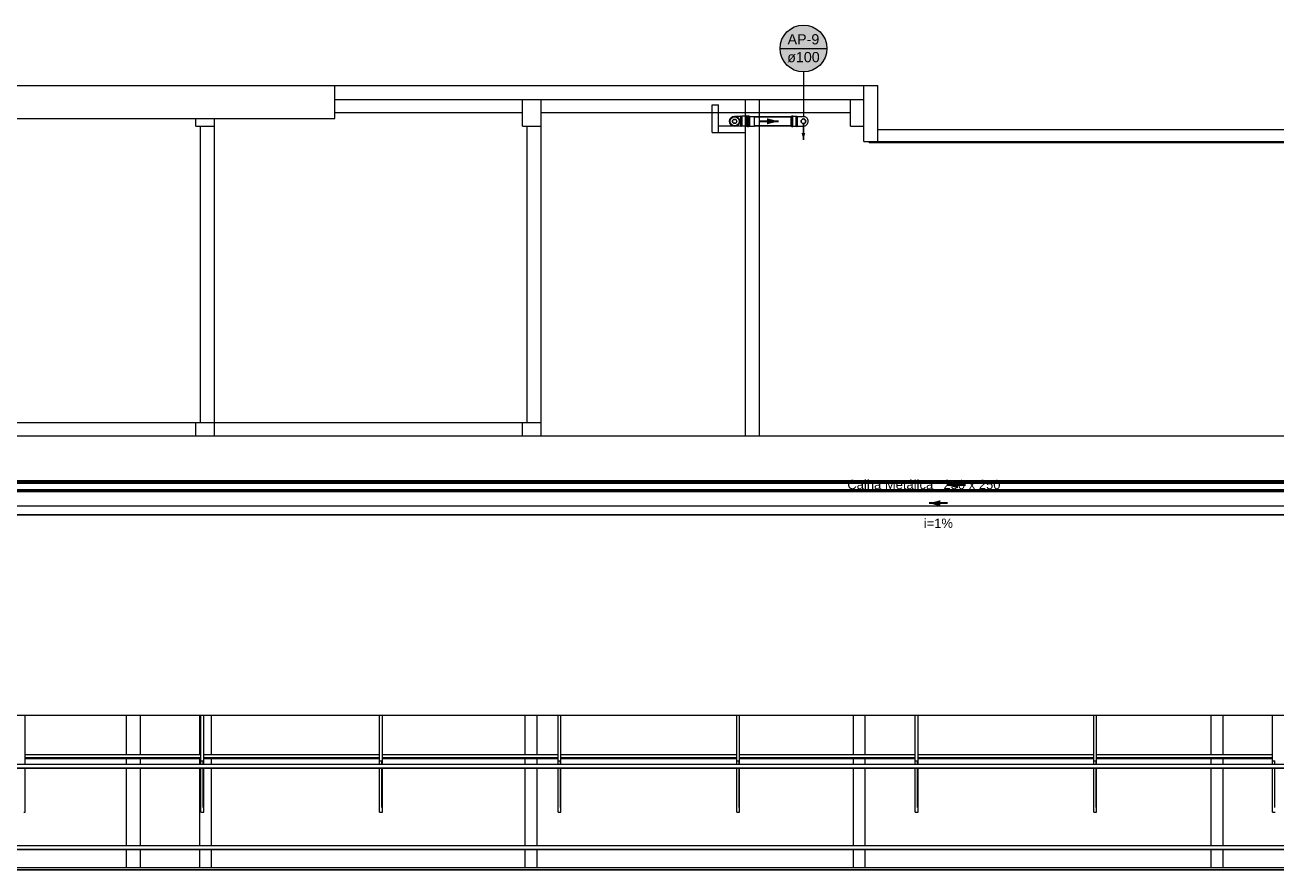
# Model space of a CAD drawing. Header units: millimetres. Extents: x -261 to 187, y -214 to 106.
# Tile 12 of 256: x -209.75 to -196.3, y -200.57 to -191.48. Entities that reach past the tile are written whole.
import ezdxf

# ---------------------------------------------------------------- set-up
doc = ezdxf.new("R2010")
doc.units = ezdxf.units.MM
doc.header["$LTSCALE"] = 0.005
doc.header["$MEASUREMENT"] = 0
doc.linetypes.add('NULL', pattern=[0])
for name, color, linetype, lineweight in [('AP-Condutos', 4, 'Continuous', 25), ('AP-Indicação coluna', 5, 'Continuous', 13), ('AP-Sentido conduto', 9, 'Continuous', 30), ('AP-Textos conduto', 7, 'Continuous', 9), ('IFC-Cobertura-Contorno', 253, 'Continuous', 5), ('IFC-Elemento construtivo genérico-Contorno', 9, 'Continuous', 5), ('IFC-Parede padrão-Contorno', 9, 'Continuous', 5), ('IFC-Parede-Contorno', 9, 'Continuous', 5), ('IFC-Pilar-Contorno', 9, 'Continuous', 5), ('IFC-Viga-Contorno', 9, 'Continuous', 5), ('Simbolos', 5, 'Continuous', 20), ('Simbolos_int', 174, 'Continuous', 5)]:
    doc.layers.add(name, color=color, linetype=linetype, lineweight=lineweight)
doc.styles.add('Arial', font='arial.ttf')

msp = doc.modelspace()

# ---------------------------------------------------------------- hatches: boundary and pattern name
at = {"layer": 'AP-Condutos', "linetype": 'Continuous'}
msp.add_hatch(color=151, dxfattribs=at).paths.add_polyline_path([(-201.375, -192.718), (-201.356, -192.645), (-201.395, -192.645)])
at = {"layer": 'AP-Indicação coluna', "linetype": 'Continuous'}
msp.add_hatch(color=161, dxfattribs=at).paths.add_polyline_path([(-201.123, -191.734), (-201.124, -191.712), (-201.127, -191.69), (-201.132, -191.669), (-201.138, -191.648), (-201.147, -191.627), (-201.157, -191.608), (-201.169, -191.589), (-201.182, -191.572), (-201.197, -191.556), (-201.213, -191.541), (-201.231, -191.527), (-201.249, -191.515), (-201.269, -191.505), (-201.289, -191.497), (-201.31, -191.49), (-201.331, -191.486), (-201.353, -191.483), (-201.375, -191.482), (-201.397, -191.483), (-201.419, -191.486), (-201.44, -191.49), (-201.461, -191.497), (-201.482, -191.505), (-201.501, -191.515), (-201.52, -191.527), (-201.537, -191.541), (-201.553, -191.556), (-201.568, -191.572), (-201.582, -191.589), (-201.594, -191.608), (-201.604, -191.627), (-201.612, -191.648), (-201.619, -191.669), (-201.623, -191.69), (-201.626, -191.712), (-201.627, -191.734), (-201.626, -191.756), (-201.623, -191.778), (-201.619, -191.799), (-201.612, -191.82), (-201.604, -191.84), (-201.594, -191.86), (-201.582, -191.878), (-201.568, -191.896), (-201.553, -191.912), (-201.537, -191.927), (-201.52, -191.94), (-201.501, -191.952), (-201.482, -191.962), (-201.461, -191.971), (-201.44, -191.977), (-201.419, -191.982), (-201.397, -191.985), (-201.375, -191.986), (-201.353, -191.985), (-201.331, -191.982), (-201.31, -191.977), (-201.289, -191.971), (-201.269, -191.962), (-201.249, -191.952), (-201.231, -191.94), (-201.213, -191.927), (-201.197, -191.912), (-201.182, -191.896), (-201.169, -191.878), (-201.157, -191.86), (-201.147, -191.84), (-201.138, -191.82), (-201.132, -191.799), (-201.127, -191.778), (-201.124, -191.756)])
at = {"layer": 'AP-Sentido conduto', "linetype": 'Continuous'}
for points in [[(-201.645, -192.518), (-201.766, -192.485), (-201.766, -192.55)], [(-199.831, -196.434), (-199.711, -196.466), (-199.711, -196.402)], [(-200.024, -196.627), (-199.903, -196.659), (-199.903, -196.595)]]:
    msp.add_hatch(color=7, dxfattribs=at).paths.add_polyline_path(points)

# ---------------------------------------------------------------- linework, layer by layer
at = {"layer": 'AP-Condutos'}
for p, q in [((-201.901, -192.469), (-201.506, -192.469)), ((-201.901, -192.567), (-201.506, -192.567)), ((-188.682, -196.385), (-210.773, -196.385)), ((-188.596, -196.502), (-211.251, -196.502)), ((-188.682, -196.483), (-210.776, -196.483)), ((-188.596, -196.752), (-211.251, -196.752))]:
    msp.add_line(p, q, dxfattribs=at)
msp.add_lwpolyline([(-201.375, -192.543), (-201.375, -192.718)], dxfattribs=at)
msp.add_circle((-201.375, -192.518), 0.025, dxfattribs=at)
at = {"layer": 'AP-Indicação coluna'}
for p, q in [((-201.627, -191.734), (-201.123, -191.734)), ((-201.375, -191.986), (-201.375, -192.467))]:
    msp.add_line(p, q, dxfattribs=at)
msp.add_circle((-201.375, -191.734), 0.252, dxfattribs=at)
msp.add_circle((-201.375, -191.734), 0.252, dxfattribs=at)
at = {"layer": 'AP-Sentido conduto'}
for points in [[(-201.845, -192.518), (-201.645, -192.518)], [(-199.631, -196.434), (-199.831, -196.434)], [(-199.824, -196.627), (-200.024, -196.627)]]:
    msp.add_lwpolyline(points, dxfattribs=at)
at = {"layer": 'IFC-Cobertura-Contorno', "lineweight": 5}
for p, q in [((-211.538, -196.412), (-189.893, -196.412)), ((-209.675, -196.402), (-209.406, -196.402)), ((-211.499, -196.654), (-188.597, -196.654)), ((-211.696, -198.908), (-203.441, -198.908)), ((-209.746, -199.348), (-209.746, -198.908)), ((-207.855, -199.348), (-207.855, -198.908)), ((-207.825, -199.348), (-207.825, -198.908)), ((-205.934, -199.348), (-205.934, -198.908)), ((-205.904, -199.348), (-205.904, -198.908)), ((-204.013, -199.348), (-204.013, -198.908)), ((-203.983, -199.348), (-203.983, -198.908)), ((-203.441, -198.908), (-188.586, -198.908)), ((-202.093, -199.348), (-202.093, -198.908)), ((-202.063, -199.348), (-202.063, -198.908)), ((-200.172, -199.348), (-200.172, -198.908)), ((-200.142, -199.348), (-200.142, -198.908)), ((-198.251, -199.348), (-198.251, -198.908)), ((-198.221, -199.348), (-198.221, -198.908)), ((-196.33, -199.348), (-196.33, -198.908)), ((-209.746, -199.33), (-207.855, -199.33)), ((-209.746, -199.433), (-209.746, -199.348)), ((-209.746, -199.364), (-207.855, -199.364)), ((-209.746, -199.373), (-207.855, -199.373)), ((-207.855, -199.377), (-207.855, -199.348)), ((-207.855, -199.398), (-207.855, -199.377)), ((-207.825, -199.33), (-205.934, -199.33)), ((-207.825, -199.433), (-207.825, -199.348)), ((-207.825, -199.364), (-205.934, -199.364)), ((-207.825, -199.373), (-205.934, -199.373)), ((-205.934, -199.377), (-205.934, -199.348)), ((-205.934, -199.398), (-205.934, -199.377)), ((-205.904, -199.33), (-204.013, -199.33)), ((-205.904, -199.433), (-205.904, -199.348)), ((-205.904, -199.364), (-204.013, -199.364)), ((-205.904, -199.373), (-204.013, -199.373)), ((-204.013, -199.377), (-204.013, -199.348)), ((-204.013, -199.398), (-204.013, -199.377)), ((-203.983, -199.33), (-202.093, -199.33)), ((-203.983, -199.433), (-203.983, -199.348)), ((-203.983, -199.364), (-202.093, -199.364)), ((-203.983, -199.373), (-202.093, -199.373)), ((-202.093, -199.377), (-202.093, -199.348)), ((-202.093, -199.398), (-202.093, -199.377)), ((-202.063, -199.33), (-200.172, -199.33)), ((-202.063, -199.433), (-202.063, -199.348)), ((-202.063, -199.364), (-200.172, -199.364)), ((-202.063, -199.373), (-200.172, -199.373)), ((-200.172, -199.377), (-200.172, -199.348)), ((-200.172, -199.398), (-200.172, -199.377)), ((-200.142, -199.33), (-198.251, -199.33)), ((-200.142, -199.433), (-200.142, -199.348)), ((-200.142, -199.364), (-198.251, -199.364)), ((-200.142, -199.373), (-198.251, -199.373)), ((-198.251, -199.433), (-198.251, -199.33)), ((-198.251, -199.377), (-198.251, -199.348)), ((-198.251, -199.398), (-198.251, -199.377)), ((-198.221, -199.33), (-196.33, -199.33)), ((-198.221, -199.433), (-198.221, -199.348)), ((-198.221, -199.364), (-196.33, -199.364)), ((-198.221, -199.373), (-196.33, -199.373)), ((-196.33, -199.377), (-196.33, -199.348)), ((-196.33, -199.398), (-196.33, -199.377)), ((-211.696, -199.433), (-188.617, -199.433)), ((-211.696, -199.473), (-188.617, -199.473)), ((-211.696, -199.477), (-188.617, -199.477)), ((-209.746, -199.667), (-209.746, -199.477)), ((-207.855, -199.433), (-207.855, -199.398)), ((-207.855, -199.398), (-207.844, -199.398)), ((-207.855, -199.901), (-207.855, -199.477)), ((-207.844, -199.398), (-207.83, -199.398)), ((-207.83, -199.433), (-207.83, -199.398)), ((-207.83, -199.664), (-207.83, -199.477)), ((-207.825, -199.667), (-207.825, -199.477)), ((-205.934, -199.433), (-205.934, -199.398)), ((-205.934, -199.398), (-205.923, -199.398)), ((-205.934, -199.901), (-205.934, -199.477)), ((-205.923, -199.398), (-205.909, -199.398)), ((-205.909, -199.433), (-205.909, -199.398)), ((-205.909, -199.664), (-205.909, -199.477)), ((-205.904, -199.667), (-205.904, -199.477)), ((-204.013, -199.433), (-204.013, -199.398)), ((-204.013, -199.398), (-204.003, -199.398)), ((-204.013, -199.901), (-204.013, -199.477)), ((-204.003, -199.398), (-203.988, -199.398)), ((-203.988, -199.433), (-203.988, -199.398)), ((-203.988, -199.664), (-203.988, -199.477)), ((-203.983, -199.667), (-203.983, -199.477)), ((-202.093, -199.433), (-202.093, -199.398)), ((-202.093, -199.398), (-202.082, -199.398)), ((-202.093, -199.901), (-202.093, -199.477)), ((-202.082, -199.398), (-202.068, -199.398)), ((-202.068, -199.433), (-202.068, -199.398)), ((-202.068, -199.664), (-202.068, -199.477)), ((-202.063, -199.667), (-202.063, -199.477)), ((-200.172, -199.433), (-200.172, -199.398)), ((-200.172, -199.398), (-200.161, -199.398)), ((-200.172, -199.901), (-200.172, -199.477)), ((-200.161, -199.398), (-200.147, -199.398)), ((-200.147, -199.433), (-200.147, -199.398)), ((-200.147, -199.664), (-200.147, -199.477)), ((-200.142, -199.667), (-200.142, -199.477)), ((-198.251, -199.398), (-198.24, -199.398)), ((-198.251, -199.901), (-198.251, -199.477)), ((-198.24, -199.398), (-198.226, -199.398)), ((-198.226, -199.433), (-198.226, -199.398)), ((-198.226, -199.433), (-198.226, -199.398)), ((-198.226, -199.901), (-198.226, -199.477)), ((-198.226, -199.664), (-198.226, -199.477)), ((-198.221, -199.667), (-198.221, -199.477)), ((-196.33, -199.433), (-196.33, -199.398)), ((-196.33, -199.398), (-196.32, -199.398)), ((-196.33, -199.901), (-196.33, -199.477)), ((-196.32, -199.398), (-196.305, -199.398)), ((-196.305, -199.433), (-196.305, -199.398)), ((-196.305, -199.664), (-196.305, -199.477)), ((-209.746, -199.951), (-209.746, -199.667)), ((-207.83, -199.901), (-207.83, -199.664)), ((-207.825, -199.951), (-207.825, -199.667)), ((-205.909, -199.901), (-205.909, -199.664)), ((-205.904, -199.951), (-205.904, -199.667)), ((-203.988, -199.901), (-203.988, -199.664)), ((-203.983, -199.951), (-203.983, -199.667)), ((-202.068, -199.901), (-202.068, -199.664)), ((-202.063, -199.951), (-202.063, -199.667)), ((-200.147, -199.901), (-200.147, -199.664)), ((-200.142, -199.951), (-200.142, -199.667)), ((-198.226, -199.901), (-198.226, -199.664)), ((-198.221, -199.951), (-198.221, -199.667)), ((-196.305, -199.901), (-196.305, -199.664)), ((-207.855, -199.925), (-207.855, -199.901)), ((-207.855, -199.951), (-207.855, -199.925)), ((-205.934, -199.925), (-205.934, -199.901)), ((-205.934, -199.951), (-205.934, -199.925)), ((-204.013, -199.925), (-204.013, -199.901)), ((-204.013, -199.951), (-204.013, -199.925)), ((-202.093, -199.925), (-202.093, -199.901)), ((-202.093, -199.951), (-202.093, -199.925)), ((-200.172, -199.925), (-200.172, -199.901)), ((-200.172, -199.951), (-200.172, -199.925)), ((-198.251, -199.925), (-198.251, -199.901)), ((-198.251, -199.951), (-198.251, -199.925)), ((-196.33, -199.925), (-196.33, -199.901)), ((-196.33, -199.951), (-196.33, -199.925)), ((-209.76, -199.951), (-209.746, -199.951)), ((-207.855, -199.951), (-207.839, -199.951)), ((-207.839, -199.951), (-207.825, -199.951)), ((-205.934, -199.951), (-205.919, -199.951)), ((-205.919, -199.951), (-205.904, -199.951)), ((-204.013, -199.951), (-203.998, -199.951)), ((-203.998, -199.951), (-203.983, -199.951)), ((-202.093, -199.951), (-202.077, -199.951)), ((-202.077, -199.951), (-202.063, -199.951)), ((-200.172, -199.951), (-200.156, -199.951)), ((-200.156, -199.951), (-200.142, -199.951)), ((-198.251, -199.951), (-198.235, -199.951)), ((-198.235, -199.951), (-198.221, -199.951)), ((-196.33, -199.951), (-196.315, -199.951)), ((-196.315, -199.951), (-196.3, -199.951)), ((-211.696, -200.309), (-188.617, -200.309)), ((-211.696, -200.349), (-188.617, -200.349)), ((-211.696, -200.353), (-188.617, -200.353)), ((-211.696, -200.546), (-188.617, -200.546)), ((-211.696, -200.568), (-190.592, -200.568)), ((-211.696, -200.573), (-191.783, -200.573))]:
    msp.add_line(p, q, dxfattribs=at)
at = {"layer": 'IFC-Elemento construtivo genérico-Contorno', "lineweight": 5}
for p, q in [((-207.868, -199.33), (-207.868, -198.908)), ((-207.868, -199.077), (-207.868, -198.908)), ((-207.868, -199.149), (-207.868, -198.908)), ((-207.742, -199.33), (-207.742, -198.908)), ((-204.367, -199.33), (-204.367, -198.908)), ((-204.367, -199.149), (-204.367, -198.908)), ((-204.24, -199.33), (-204.24, -198.908)), ((-200.838, -199.33), (-200.838, -198.908)), ((-200.712, -199.33), (-200.712, -198.908)), ((-196.988, -199.33), (-196.988, -198.908)), ((-196.862, -199.33), (-196.862, -198.908)), ((-207.868, -199.149), (-207.868, -199.117)), ((-204.367, -199.149), (-204.367, -199.117)), ((-207.868, -199.33), (-207.868, -199.149)), ((-204.367, -199.33), (-204.367, -199.149)), ((-207.868, -199.433), (-207.868, -199.373)), ((-207.868, -199.433), (-207.868, -199.373)), ((-207.742, -199.433), (-207.742, -199.373)), ((-204.367, -199.433), (-204.367, -199.373)), ((-204.367, -199.433), (-204.367, -199.373)), ((-204.24, -199.433), (-204.24, -199.373)), ((-200.838, -199.433), (-200.838, -199.373)), ((-200.712, -199.433), (-200.712, -199.373)), ((-196.988, -199.433), (-196.988, -199.373)), ((-196.862, -199.433), (-196.862, -199.373)), ((-207.868, -200.309), (-207.868, -199.477)), ((-207.868, -200.309), (-207.868, -199.477)), ((-207.742, -200.309), (-207.742, -199.477)), ((-204.367, -200.309), (-204.367, -199.477)), ((-204.367, -200.309), (-204.367, -199.477)), ((-204.24, -200.309), (-204.24, -199.477)), ((-200.838, -200.309), (-200.838, -199.477)), ((-200.712, -200.309), (-200.712, -199.477)), ((-196.988, -200.309), (-196.988, -199.477)), ((-196.862, -200.309), (-196.862, -199.477)), ((-207.868, -200.546), (-207.868, -200.353)), ((-207.868, -200.479), (-207.868, -200.353)), ((-207.868, -200.479), (-207.868, -200.446)), ((-207.742, -200.546), (-207.742, -200.353)), ((-204.367, -200.546), (-204.367, -200.353)), ((-204.367, -200.478), (-204.367, -200.353)), ((-204.367, -200.478), (-204.367, -200.446)), ((-204.24, -200.546), (-204.24, -200.353)), ((-200.838, -200.546), (-200.838, -200.353)), ((-200.712, -200.546), (-200.712, -200.353)), ((-196.988, -200.546), (-196.988, -200.353)), ((-196.862, -200.546), (-196.862, -200.353))]:
    msp.add_line(p, q, dxfattribs=at)
at = {"layer": 'IFC-Parede padrão-Contorno', "lineweight": 5}
for p, q in [((-206.415, -192.132), (-200.726, -192.132)), ((-206.415, -192.282), (-206.415, -192.132)), ((-200.726, -192.736), (-200.726, -192.132)), ((-200.726, -192.132), (-200.576, -192.132)), ((-200.576, -192.736), (-200.576, -192.132)), ((-206.415, -192.282), (-200.726, -192.282)), ((-202.357, -192.342), (-202.287, -192.342)), ((-202.357, -192.637), (-202.357, -192.342)), ((-202.287, -192.637), (-202.287, -192.342)), ((-202.357, -192.637), (-202.287, -192.637)), ((-202.287, -192.567), (-201.997, -192.567)), ((-202.287, -192.637), (-201.997, -192.637)), ((-200.726, -192.736), (-200.576, -192.736)), ((-208.656, -199.33), (-208.656, -198.908)), ((-208.506, -199.33), (-208.506, -198.908)), ((-208.656, -199.433), (-208.656, -199.373)), ((-208.506, -199.433), (-208.506, -199.373)), ((-208.656, -200.309), (-208.656, -199.477)), ((-208.506, -200.309), (-208.506, -199.477)), ((-208.656, -200.546), (-208.656, -200.353)), ((-208.506, -200.546), (-208.506, -200.353))]:
    msp.add_line(p, q, dxfattribs=at)
at = {"layer": 'IFC-Parede-Contorno', "lineweight": 5}
for p, q in [((-218.256, -192.134), (-206.415, -192.134)), ((-206.415, -192.488), (-206.415, -192.134)), ((-201.997, -194.804), (-201.997, -192.282)), ((-201.847, -195.902), (-201.847, -192.282)), ((-209.985, -192.488), (-206.415, -192.488)), ((-200.576, -192.606), (-191.351, -192.606)), ((-200.668, -192.746), (-200.668, -192.736)), ((-200.668, -192.736), (-196.381, -192.736)), ((-200.668, -192.746), (-191.351, -192.746)), ((-200.576, -192.736), (-191.351, -192.736)), ((-213.598, -195.902), (-196.734, -195.902)), ((-196.734, -195.902), (-189.167, -195.902)), ((-211.696, -196.402), (-209.406, -196.402)), ((-209.406, -196.402), (-208.821, -196.402)), ((-208.821, -196.402), (-202.537, -196.402)), ((-202.537, -196.402), (-189.174, -196.402))]:
    msp.add_line(p, q, dxfattribs=at)
at = {"layer": 'IFC-Pilar-Contorno', "lineweight": 5}
for p, q in [((-204.397, -192.571), (-204.397, -192.282)), ((-204.197, -192.571), (-204.197, -192.282)), ((-200.868, -192.571), (-200.868, -192.282)), ((-207.911, -192.571), (-207.911, -192.488)), ((-207.711, -192.571), (-207.711, -192.488)), ((-207.911, -192.571), (-207.711, -192.571)), ((-204.397, -192.571), (-204.197, -192.571)), ((-200.868, -192.571), (-200.726, -192.571)), ((-207.911, -195.757), (-207.711, -195.757)), ((-207.911, -195.902), (-207.911, -195.757)), ((-207.711, -195.902), (-207.711, -195.757)), ((-204.397, -195.757), (-204.197, -195.757)), ((-204.397, -195.902), (-204.397, -195.757)), ((-204.197, -195.902), (-204.197, -195.757))]:
    msp.add_line(p, q, dxfattribs=at)
at = {"layer": 'IFC-Viga-Contorno', "lineweight": 5}
for p, q in [((-206.415, -192.423), (-204.397, -192.423)), ((-204.197, -192.423), (-200.868, -192.423)), ((-201.847, -195.902), (-201.847, -192.423)), ((-207.861, -195.757), (-207.861, -192.571)), ((-207.711, -195.757), (-207.711, -192.571)), ((-204.347, -195.757), (-204.347, -192.571)), ((-204.197, -195.757), (-204.197, -192.571)), ((-201.997, -195.902), (-201.997, -194.804)), ((-211.333, -195.757), (-207.861, -195.757)), ((-207.861, -195.757), (-207.711, -195.757)), ((-207.711, -195.757), (-207.711, -195.757)), ((-207.711, -195.757), (-204.397, -195.757))]:
    msp.add_line(p, q, dxfattribs=at)
at = {"layer": 'Simbolos'}
for p, q in [((-202.048, -192.467), (-202.115, -192.467)), ((-202.045, -192.464), (-202.048, -192.464)), ((-202.048, -192.467), (-202.048, -192.464)), ((-202.048, -192.569), (-202.048, -192.467)), ((-202.045, -192.572), (-202.045, -192.464)), ((-202.038, -192.467), (-202.045, -192.467)), ((-202.035, -192.464), (-202.038, -192.467)), ((-202.003, -192.464), (-202.035, -192.464)), ((-202.002, -192.461), (-202.002, -192.464)), ((-201.992, -192.46), (-202.001, -192.46)), ((-201.991, -192.461), (-201.99, -192.464)), ((-201.984, -192.464), (-201.989, -192.464)), ((-201.984, -192.464), (-201.984, -192.571)), ((-201.984, -192.571), (-201.984, -192.464)), ((-201.984, -192.464), (-201.98, -192.464)), ((-201.978, -192.461), (-201.979, -192.464)), ((-201.977, -192.46), (-201.968, -192.46)), ((-201.967, -192.461), (-201.967, -192.464)), ((-201.966, -192.464), (-201.953, -192.464)), ((-201.953, -192.464), (-201.953, -192.465)), ((-201.953, -192.465), (-201.901, -192.465)), ((-201.506, -192.571), (-201.506, -192.464)), ((-201.506, -192.464), (-201.502, -192.464)), ((-201.5, -192.461), (-201.501, -192.464)), ((-201.499, -192.46), (-201.489, -192.46)), ((-201.488, -192.461), (-201.488, -192.464)), ((-201.487, -192.464), (-201.455, -192.464)), ((-201.455, -192.464), (-201.453, -192.467)), ((-201.453, -192.467), (-201.445, -192.467)), ((-201.445, -192.464), (-201.442, -192.464)), ((-201.445, -192.464), (-201.445, -192.572)), ((-201.442, -192.464), (-201.442, -192.467)), ((-201.442, -192.467), (-201.442, -192.569)), ((-201.442, -192.467), (-201.375, -192.467)), ((-202.048, -192.569), (-202.115, -192.569)), ((-202.048, -192.572), (-202.048, -192.569)), ((-202.045, -192.572), (-202.048, -192.572)), ((-202.038, -192.569), (-202.045, -192.569)), ((-202.035, -192.571), (-202.038, -192.569)), ((-202.003, -192.571), (-202.035, -192.571)), ((-202.002, -192.574), (-202.002, -192.572)), ((-201.992, -192.575), (-202.001, -192.575)), ((-201.991, -192.575), (-201.99, -192.572)), ((-201.984, -192.571), (-201.989, -192.571)), ((-201.984, -192.571), (-201.98, -192.571)), ((-201.978, -192.575), (-201.979, -192.572)), ((-201.977, -192.575), (-201.968, -192.575)), ((-201.967, -192.574), (-201.967, -192.572)), ((-201.966, -192.571), (-201.953, -192.571)), ((-201.953, -192.571), (-201.901, -192.571)), ((-201.953, -192.571), (-201.953, -192.571)), ((-201.506, -192.571), (-201.502, -192.571)), ((-201.5, -192.575), (-201.501, -192.572)), ((-201.499, -192.575), (-201.489, -192.575)), ((-201.488, -192.574), (-201.488, -192.572)), ((-201.487, -192.571), (-201.455, -192.571)), ((-201.455, -192.571), (-201.453, -192.569)), ((-201.453, -192.569), (-201.445, -192.569)), ((-201.445, -192.572), (-201.442, -192.572)), ((-201.442, -192.569), (-201.375, -192.569)), ((-201.442, -192.569), (-201.442, -192.572))]:
    msp.add_line(p, q, dxfattribs=at)
for points in [[(-202.115, -192.467), (-202.124, -192.468), (-202.133, -192.47), (-202.141, -192.474), (-202.148, -192.479), (-202.154, -192.485), (-202.159, -192.492), (-202.163, -192.5), (-202.165, -192.509), (-202.166, -192.518), (-202.165, -192.527), (-202.163, -192.535), (-202.159, -192.543), (-202.154, -192.55), (-202.148, -192.557), (-202.141, -192.562), (-202.133, -192.565), (-202.124, -192.568), (-202.115, -192.569)], [(-202.003, -192.464), (-202.003, -192.464), (-202.003, -192.464), (-202.003, -192.464), (-202.003, -192.464), (-202.002, -192.464), (-202.002, -192.464), (-202.002, -192.464), (-202.002, -192.464), (-202.002, -192.464)], [(-202.001, -192.46), (-202.001, -192.46), (-202.001, -192.46), (-202.001, -192.46), (-202.002, -192.46), (-202.002, -192.46), (-202.002, -192.461), (-202.002, -192.461), (-202.002, -192.461), (-202.002, -192.461)], [(-201.991, -192.461), (-201.991, -192.461), (-201.991, -192.461), (-201.991, -192.46), (-201.991, -192.46), (-201.991, -192.46), (-201.991, -192.46), (-201.991, -192.46), (-201.991, -192.46), (-201.992, -192.46)], [(-201.99, -192.464), (-201.99, -192.464), (-201.99, -192.464), (-201.99, -192.464), (-201.989, -192.464), (-201.989, -192.464), (-201.989, -192.464), (-201.989, -192.464), (-201.989, -192.464), (-201.989, -192.464)], [(-201.98, -192.464), (-201.98, -192.464), (-201.98, -192.464), (-201.979, -192.464), (-201.979, -192.464), (-201.979, -192.464), (-201.979, -192.464), (-201.979, -192.464), (-201.979, -192.464), (-201.979, -192.464)], [(-201.977, -192.46), (-201.977, -192.46), (-201.977, -192.46), (-201.978, -192.46), (-201.978, -192.46), (-201.978, -192.46), (-201.978, -192.46), (-201.978, -192.461), (-201.978, -192.461), (-201.978, -192.461)], [(-201.967, -192.461), (-201.967, -192.461), (-201.967, -192.461), (-201.967, -192.461), (-201.967, -192.46), (-201.967, -192.46), (-201.967, -192.46), (-201.967, -192.46), (-201.968, -192.46), (-201.968, -192.46)], [(-201.967, -192.464), (-201.966, -192.464), (-201.966, -192.464), (-201.966, -192.464), (-201.966, -192.464), (-201.966, -192.464), (-201.966, -192.464), (-201.966, -192.464), (-201.966, -192.464), (-201.966, -192.464)], [(-201.502, -192.464), (-201.501, -192.464), (-201.501, -192.464), (-201.501, -192.464), (-201.501, -192.464), (-201.501, -192.464), (-201.501, -192.464), (-201.501, -192.464), (-201.501, -192.464), (-201.501, -192.464)], [(-201.499, -192.46), (-201.499, -192.46), (-201.499, -192.46), (-201.499, -192.46), (-201.499, -192.46), (-201.5, -192.46), (-201.5, -192.46), (-201.5, -192.461), (-201.5, -192.461), (-201.5, -192.461)], [(-201.488, -192.461), (-201.488, -192.461), (-201.488, -192.461), (-201.489, -192.461), (-201.489, -192.46), (-201.489, -192.46), (-201.489, -192.46), (-201.489, -192.46), (-201.489, -192.46), (-201.489, -192.46)], [(-201.488, -192.464), (-201.488, -192.464), (-201.488, -192.464), (-201.488, -192.464), (-201.488, -192.464), (-201.488, -192.464), (-201.488, -192.464), (-201.488, -192.464), (-201.487, -192.464), (-201.487, -192.464)], [(-201.375, -192.569), (-201.366, -192.568), (-201.358, -192.565), (-201.35, -192.562), (-201.343, -192.557), (-201.336, -192.55), (-201.331, -192.543), (-201.327, -192.535), (-201.325, -192.527), (-201.324, -192.518), (-201.325, -192.509), (-201.327, -192.5), (-201.331, -192.492), (-201.336, -192.485), (-201.343, -192.479), (-201.35, -192.474), (-201.358, -192.47), (-201.366, -192.468), (-201.375, -192.467)], [(-202.002, -192.572), (-202.002, -192.572), (-202.002, -192.572), (-202.002, -192.571), (-202.002, -192.571), (-202.003, -192.571), (-202.003, -192.571), (-202.003, -192.571), (-202.003, -192.571), (-202.003, -192.571)], [(-202.002, -192.574), (-202.002, -192.575), (-202.002, -192.575), (-202.002, -192.575), (-202.002, -192.575), (-202.002, -192.575), (-202.001, -192.575), (-202.001, -192.575), (-202.001, -192.575), (-202.001, -192.575)], [(-201.992, -192.575), (-201.991, -192.575), (-201.991, -192.575), (-201.991, -192.575), (-201.991, -192.575), (-201.991, -192.575), (-201.991, -192.575), (-201.991, -192.575), (-201.991, -192.575), (-201.991, -192.575)], [(-201.989, -192.571), (-201.989, -192.571), (-201.989, -192.571), (-201.989, -192.571), (-201.989, -192.571), (-201.989, -192.571), (-201.99, -192.571), (-201.99, -192.571), (-201.99, -192.572), (-201.99, -192.572)], [(-201.979, -192.572), (-201.979, -192.572), (-201.979, -192.571), (-201.979, -192.571), (-201.979, -192.571), (-201.979, -192.571), (-201.979, -192.571), (-201.98, -192.571), (-201.98, -192.571), (-201.98, -192.571)], [(-201.978, -192.575), (-201.978, -192.575), (-201.978, -192.575), (-201.978, -192.575), (-201.978, -192.575), (-201.978, -192.575), (-201.978, -192.575), (-201.977, -192.575), (-201.977, -192.575), (-201.977, -192.575)], [(-201.968, -192.575), (-201.968, -192.575), (-201.967, -192.575), (-201.967, -192.575), (-201.967, -192.575), (-201.967, -192.575), (-201.967, -192.575), (-201.967, -192.575), (-201.967, -192.575), (-201.967, -192.574)], [(-201.966, -192.571), (-201.966, -192.571), (-201.966, -192.571), (-201.966, -192.571), (-201.966, -192.571), (-201.966, -192.571), (-201.966, -192.571), (-201.966, -192.572), (-201.966, -192.572), (-201.967, -192.572)], [(-201.501, -192.572), (-201.501, -192.572), (-201.501, -192.571), (-201.501, -192.571), (-201.501, -192.571), (-201.501, -192.571), (-201.501, -192.571), (-201.501, -192.571), (-201.501, -192.571), (-201.502, -192.571)], [(-201.5, -192.575), (-201.5, -192.575), (-201.5, -192.575), (-201.5, -192.575), (-201.5, -192.575), (-201.499, -192.575), (-201.499, -192.575), (-201.499, -192.575), (-201.499, -192.575), (-201.499, -192.575)], [(-201.489, -192.575), (-201.489, -192.575), (-201.489, -192.575), (-201.489, -192.575), (-201.489, -192.575), (-201.489, -192.575), (-201.489, -192.575), (-201.488, -192.575), (-201.488, -192.575), (-201.488, -192.574)], [(-201.487, -192.571), (-201.487, -192.571), (-201.488, -192.571), (-201.488, -192.571), (-201.488, -192.571), (-201.488, -192.571), (-201.488, -192.571), (-201.488, -192.572), (-201.488, -192.572), (-201.488, -192.572)]]:
    msp.add_lwpolyline(points, dxfattribs=at)
for radius in [0.0547, 0.0207]:
    msp.add_circle((-202.115, -192.518), radius, dxfattribs=at)
at = {"layer": 'Simbolos_int'}
for p, q in [((-202.035, -192.571), (-202.035, -192.464)), ((-202.002, -192.464), (-202.002, -192.571)), ((-201.99, -192.464), (-201.99, -192.571)), ((-201.979, -192.571), (-201.979, -192.464)), ((-201.966, -192.571), (-201.966, -192.464)), ((-201.953, -192.571), (-201.953, -192.465)), ((-201.901, -192.571), (-201.901, -192.465)), ((-201.501, -192.571), (-201.501, -192.464)), ((-201.488, -192.571), (-201.488, -192.464)), ((-201.455, -192.464), (-201.455, -192.571))]:
    msp.add_line(p, q, dxfattribs=at)
for radius in [0.05, 0.0236]:
    msp.add_circle((-202.115, -192.518), radius, dxfattribs=at)

# ---------------------------------------------------------------- texts
at = {"layer": 'AP-Indicação coluna', "linetype": 'NULL', "char_height": 0.11, "attachment_point": 8, "line_spacing_factor": 0.6, "style": 'Arial'}
for s, insert, width in [('AP-9', (-201.375, -191.692), 0.68331), ('ø100', (-201.375, -191.885), 0.70041)]:
    msp.add_mtext(s, dxfattribs=dict(at, insert=insert, width=width))
at = {"layer": 'AP-Textos conduto', "linetype": 'NULL', "char_height": 0.1, "line_spacing_factor": 0.6, "style": 'Arial'}
for s, insert, width, attachment_point in [('Calha Metálica', (-199.979, -196.477), 1.84771, 9), ('250 x 250', (-199.869, -196.477), 1.22698, 7), ('i=1%', (-199.924, -196.893), 0.62896, 8)]:
    msp.add_mtext(s, dxfattribs=dict(at, insert=insert, width=width, attachment_point=attachment_point))

doc.saveas('drawing.dxf')
